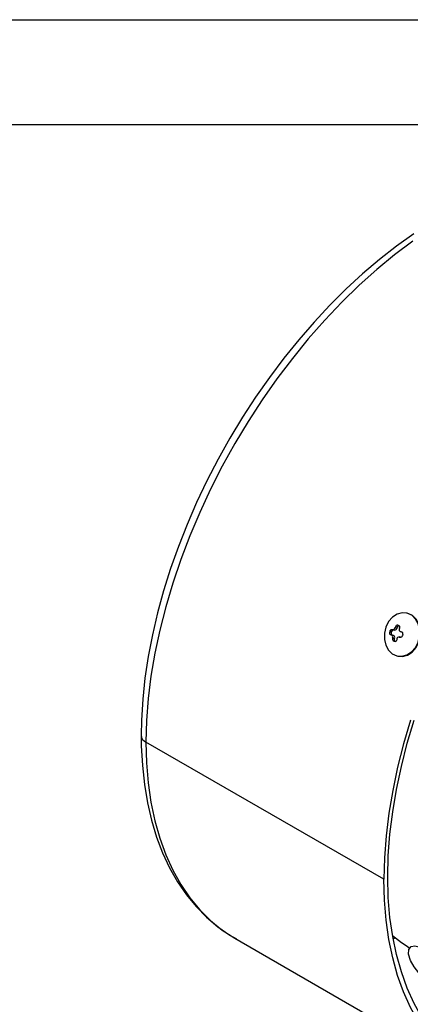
# Model space of a CAD drawing. Header units: inches. Extents: x 0 to 33, y 0 to 25.5.
# Tile 8 of 11: x 19.3 to 22.1, y 18.4 to 25.5. Entities that reach past the tile are written whole.
import ezdxf

# ---------------------------------------------------------------- set-up
doc = ezdxf.new("R2010")
doc.units = ezdxf.units.IN
doc.header["$LTSCALE"] = 3
doc.header["$MEASUREMENT"] = 0
doc.layers.add('TEXT', color=140, linetype='Continuous', lineweight=25)

msp = doc.modelspace()

# ---------------------------------------------------------------- linework, layer by layer
at = {"color": 7, "linetype": 'Continuous'}
msp.add_line((0.0003, 25.5003), (33.0003, 25.5003), dxfattribs=at)
for p, q in [((22.0595, 21.2458), (22.0549, 21.2467)), ((22.0651, 21.2445), (22.0595, 21.2458)), ((22.0651, 21.2445), (22.0604, 21.2454)), ((21.947, 21.1065), (21.9362, 21.1087)), ((21.9488, 21.1142), (21.938, 21.1164)), ((21.9488, 21.1142), (21.947, 21.1065)), ((21.9577, 21.1274), (21.9714, 21.1246)), ((21.9867, 21.1368), (21.9731, 21.1396)), ((21.9886, 21.1445), (21.9758, 21.1471)), ((21.9886, 21.1445), (21.9867, 21.1368)), ((21.9936, 21.1588), (21.9997, 21.1572)), ((21.9428, 21.0906), (21.9556, 21.088)), ((21.9617, 21.0864), (21.948, 21.0892)), ((21.9556, 21.088), (21.9617, 21.0864)), ((21.9684, 21.0603), (21.9557, 21.0629)), ((21.9565, 21.0707), (21.9702, 21.0679)), ((21.9722, 21.0424), (21.9661, 21.044)), ((21.9769, 21.0418), (21.9661, 21.044)), ((21.9702, 21.0679), (21.9684, 21.0603)), ((22.0138, 21.0727), (22.0024, 21.075)), ((22.003, 21.0748), (22.0138, 21.0727)), ((21.9926, 20.938), (21.9973, 20.937)), ((21.8938, 19.3383), (20.1903, 20.3217)), ((20.8265, 18.9157), (22.5299, 17.9324)), ((22.0451, 18.867), (22.0788, 18.8445))]:
    msp.add_line(p, q)
at = {"flags": 128}
for points in [[(22.1078, 23.9659), (21.9843, 23.8777), (21.8622, 23.782), (21.7417, 23.6794), (21.6233, 23.57), (21.5073, 23.4544), (21.394, 23.3327), (21.2839, 23.2056), (21.1772, 23.0733), (21.0743, 22.9362), (20.9755, 22.7949), (20.8811, 22.6497), (20.7914, 22.5011), (20.7066, 22.3496), (20.627, 22.1956), (20.553, 22.0397), (20.4846, 21.8823), (20.4223, 21.7239), (20.366, 21.5651), (20.3161, 21.4062), (20.2727, 21.2477), (20.2359, 21.0903), (20.2059, 20.9343), (20.1828, 20.7802), (20.1668, 20.6286), (20.1578, 20.4798), (20.1557, 20.3699)], [(22.1, 23.9134), (21.9704, 23.8157), (21.8421, 23.7099), (21.7158, 23.5963), (21.5918, 23.4753), (21.4706, 23.3474), (21.3527, 23.213), (21.2384, 23.0726), (21.1283, 22.9268), (21.0226, 22.776), (20.9218, 22.6209), (20.8263, 22.4619), (20.7364, 22.2997), (20.6525, 22.1349), (20.5747, 21.968), (20.5035, 21.7997), (20.4391, 21.6306), (20.3816, 21.4613), (20.3314, 21.2923), (20.2887, 21.1245), (20.2534, 20.9582), (20.2259, 20.7942), (20.2062, 20.6331), (20.1943, 20.4754), (20.1903, 20.3217)], [(22.0604, 21.2454), (22.0245, 21.2482), (21.9885, 21.2384), (21.9554, 21.2167), (21.9278, 21.185), (21.908, 21.1457), (21.8976, 21.1021), (21.8974, 21.0578), (21.9074, 21.0162), (21.9268, 20.9808), (21.9541, 20.9544), (21.9871, 20.9393)], [(21.9871, 20.9393), (22.023, 20.9365), (22.059, 20.9463), (22.0921, 20.968), (22.1197, 20.9997), (22.1395, 21.039), (22.1499, 21.0826), (22.1501, 21.1269), (22.1401, 21.1685), (22.1207, 21.2039), (22.0934, 21.2303), (22.0604, 21.2454)], [(21.9973, 20.937), (22.0276, 20.9355), (22.0636, 20.9454), (22.0967, 20.9671), (22.1243, 20.9988), (22.1441, 21.0381), (22.1545, 21.0816), (22.1548, 21.126), (22.1447, 21.1676), (22.1253, 21.203), (22.098, 21.2293), (22.0651, 21.2445)], [(21.9428, 21.0906), (21.9396, 21.0924), (21.9372, 21.0959), (21.9358, 21.1005), (21.9357, 21.1056), (21.9362, 21.1087)], [(21.938, 21.1164), (21.9398, 21.1212), (21.9425, 21.1251), (21.9458, 21.1279), (21.9494, 21.1291), (21.952, 21.1289)], [(21.9862, 21.0549), (21.985, 21.0498), (21.9824, 21.0456), (21.9788, 21.0429), (21.9747, 21.042), (21.9722, 21.0424)], [(22.0851, 20.4779), (22.0349, 20.309), (21.9921, 20.1411), (21.9569, 19.9748), (21.9293, 19.8109), (21.9096, 19.6497), (21.8977, 19.492), (21.8938, 19.3383)], [(21.9216, 19.3544), (21.9255, 19.5061), (21.9372, 19.6618), (21.9567, 19.8209), (21.9839, 19.9828), (22.0187, 20.1469), (22.0609, 20.3126), (22.1105, 20.4793)], [(20.1557, 20.3699), (20.1568, 20.2942), (20.1642, 20.1537), (20.1788, 20.0177), (20.2007, 19.8865), (20.2298, 19.7606), (20.266, 19.6405), (20.3093, 19.5267), (20.3594, 19.4195), (20.4162, 19.3195), (20.4795, 19.2269), (20.5488, 19.1422), (20.624, 19.0656), (20.7047, 18.9973), (20.7905, 18.9374), (20.8385, 18.9103)], [(20.1903, 20.3217), (20.1943, 20.1726), (20.2062, 20.0286), (20.2259, 19.8903), (20.2534, 19.7581), (20.2887, 19.6325), (20.3314, 19.514), (20.3816, 19.403), (20.4391, 19.3), (20.5035, 19.2053), (20.5747, 19.1192), (20.6525, 19.0421), (20.7364, 18.9742), (20.8263, 18.9158), (20.8265, 18.9157)], [(23.0838, 17.8247), (23.069, 17.825), (22.9562, 17.8333), (22.8475, 17.8518), (22.7432, 17.8802), (22.6437, 17.9185), (22.5495, 17.9665), (22.4607, 18.0242), (22.3778, 18.0912), (22.3011, 18.1673), (22.2308, 18.2523), (22.1671, 18.3458), (22.1105, 18.4475), (22.0609, 18.5571), (22.0187, 18.674), (21.9839, 18.798), (21.9567, 18.9285), (21.9372, 19.0651), (21.9255, 19.2072), (21.9216, 19.3544)], [(23.1414, 17.7893), (23.0561, 17.7891), (22.9418, 17.7975), (22.8317, 17.8162), (22.726, 17.8449), (22.6253, 17.8837), (22.5298, 17.9324), (22.4399, 17.9908), (22.3559, 18.0587), (22.2782, 18.1358), (22.2069, 18.2219), (22.1425, 18.3166), (22.0851, 18.4197), (22.0349, 18.5306), (21.9921, 18.6491), (21.9569, 18.7747), (21.9293, 18.9069), (21.9096, 19.0452), (21.8977, 19.1892), (21.8938, 19.3383)], [(21.9555, 18.9357), (22.0202, 18.8842), (22.0451, 18.867)], [(21.9597, 18.9117), (21.9754, 18.9174), (21.9765, 18.9178)], [(22.2237, 18.6024), (22.1836, 18.6306), (22.1445, 18.6677), (22.1098, 18.7109), (22.0835, 18.7567), (22.0698, 18.8001), (22.0713, 18.8349), (22.0879, 18.8561), (22.1163, 18.8614), (22.1526, 18.8507), (22.1653, 18.844)]]:
    msp.add_lwpolyline(points, dxfattribs=at)
for centre, radius, start, end in [((22.2424, 21.0394), 0.314, 165.80866, 167.24512), ((21.961, 21.1018), 0.0148, 161.25274, 248.37122), ((21.964, 21.1115), 0.0154, 99.7116, 169.78931), ((22.5155, 23.1915), 2.1383, 254.71959, 254.86294), ((21.9577, 21.1433), 0.0158, 268.22162, 346.45627), ((21.9726, 21.1388), 0.0142, 265.05019, 352.19112), ((22.2733, 21.032), 0.319, 158.84684, 160.27767), ((21.9914, 21.1428), 0.0162, 82.10928, 164.65403), ((22.0037, 21.1417), 0.0154, 100.62142, 169.73224), ((21.9948, 21.1451), 0.013, 332.42348, 67.80473), ((22.0159, 21.1261), 0.0135, 155.92156, 253.7024), ((22.3038, 21.024), 0.319, 158.84684, 160.27767), ((23.3371, 26.3352), 5.3875, 255.76352, 255.84094), ((22.0149, 21.0966), 0.0154, 344.374, 73.64031), ((22.5064, 23.1533), 2.1383, 254.71959, 254.86294), ((21.9411, 21.0748), 0.016, 345.22073, 64.40323), ((21.973, 21.0601), 0.0175, 170.93855, 247.07576), ((22.2648, 21.0319), 0.3107, 172.82503, 174.28114), ((21.9562, 21.0727), 0.0148, 341.25274, 68.37122), ((21.9824, 21.0555), 0.0148, 161.25274, 248.37122), ((22.2953, 21.0239), 0.3107, 172.82503, 174.28114), ((22.0003, 21.0619), 0.0132, 78.20159, 176.47629), ((23.3279, 26.2969), 5.3875, 255.76352, 255.84094), ((22.0133, 21.0875), 0.0148, 257.30951, 349.45381), ((22.3341, 21.0155), 0.314, 165.80866, 167.24512), ((20.2145, 20.3756), 0.0591, 185.49236, 245.81312)]:
    msp.add_arc(centre, radius, start, end)
at = {"layer": 'TEXT'}
msp.add_line((0.75, 24.75), (32.25, 24.75), dxfattribs=at)

doc.saveas('drawing.dxf')
